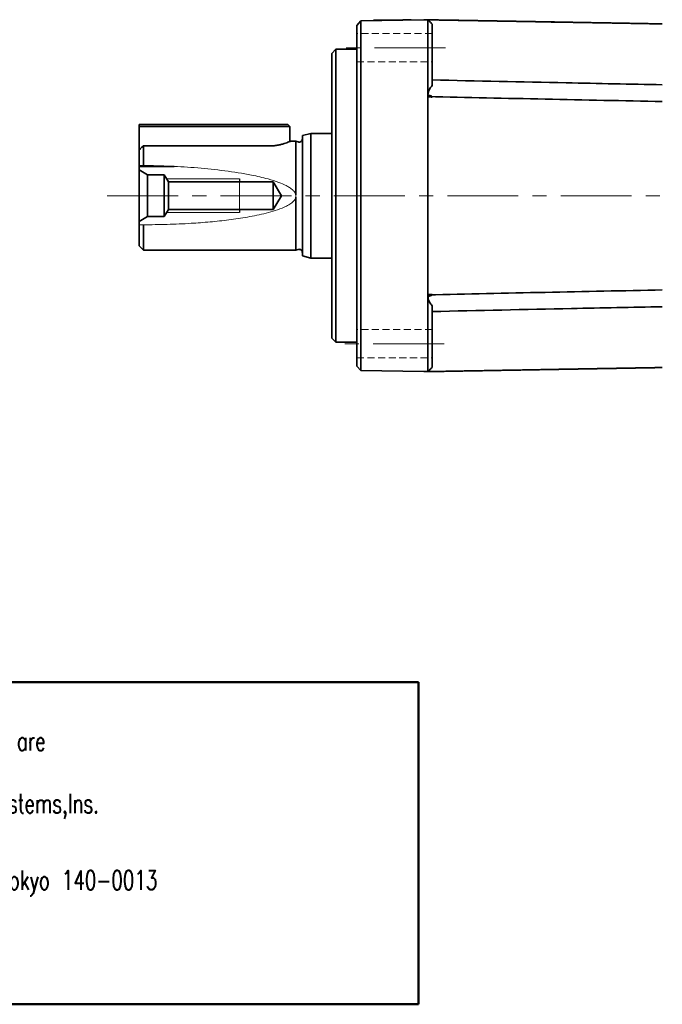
# Model space of a CAD drawing. Header units: millimetres. Extents: x 6 to 273, y 6 to 127.
# Tile 2 of 3: x 82 to 159, y 6 to 123. Entities that reach past the tile are written whole.
import ezdxf

# ---------------------------------------------------------------- set-up
doc = ezdxf.new("R2010")
doc.units = ezdxf.units.MM
doc.header["$LTSCALE"] = 0.666667
doc.linetypes.add('CENTERX2', pattern=[20.32, 12.7, -2.54, 2.54, -2.54])
doc.linetypes.add('HIDDEN', pattern=[1.905, 1.27, -0.635])
doc.layers.add('注記', color=190, linetype='Continuous')
doc.styles.add('SLDTEXTSTYLE2', font='TXT', dxfattribs={"width": 0.7, "bigfont": 'bigfont'})

# ---------------------------------------------------------------- blocks, each defined once
blk = doc.blocks.new('SW_NOTE_0_2')
at = {"layer": '注記', "color": 0, "attachment_point": 1, "style": 'SLDTEXTSTYLE2'}
for s, insert, char_height in [('Harmonic Drive Systems,Inc.', (0, 2.96), 2.2931), ('Ichigo Omori Bldg.,4F 6-25-3 Minami-Oi, Shinagawa-ku, Tokyo 140-0013', (0, -0.77), 2.2931), ('JAPAN', (0, -4.49), 2.293), ('http://www.hds.co.jp', (0, -11.94), 2.2931)]:
    blk.add_mtext(s, dxfattribs=dict(at, insert=insert, char_height=char_height))
blk = doc.blocks.new('SW_NOTE_0_3')
at = {"layer": '注記', "color": 0, "char_height": 2.2931, "attachment_point": 1, "style": 'SLDTEXTSTYLE2'}
for s, insert in [('The reference drawing', (0, 2.96)), ('All speciffcations and dimensions mentioned in the drawing are', (0, -0.77)), ('subject to change without notification.', (0, -4.49)), ('This drawing itself is also a property of Harmonic Drive Systems,Ins.', (0, -8.22))]:
    blk.add_mtext(s, dxfattribs=dict(at, insert=insert))

msp = doc.modelspace()

# ---------------------------------------------------------------- linework, layer by layer
at = {"color": 7, "linetype": 'Continuous', "lineweight": 35}
for p, q in [((123.19, 123.16), (122.69, 122.64)), ((123.19, 123.16), (130.69, 123.29)), ((124.69, 123.24), (125.69, 123.25)), ((124.69, 123.24), (124.69, 123.19)), ((125.69, 123.25), (128.19, 123.3)), ((128.19, 123.3), (129.19, 123.31)), ((129.19, 123.31), (129.19, 123.26)), ((130.69, 123.29), (131.19, 123.29)), ((131.19, 123.29), (131.19, 123.29)), ((131.64, 123.29), (131.45, 123.29)), ((131.64, 123.29), (131.54, 123.29)), ((131.66, 123.29), (131.69, 123.29)), ((122.69, 83.42), (122.69, 121.16)), ((123.19, 121.16), (123.19, 83.42)), ((131.19, 114.35), (131.19, 121.49)), ((131.69, 121.61), (131.69, 115.44)), ((120.19, 119.79), (119.69, 119.29)), ((119.69, 102.29), (119.69, 119.29)), ((122.69, 119.79), (120.19, 119.79)), ((120.19, 102.29), (120.19, 119.79)), ((131.19, 114.35), (131.14, 114.35)), ((131.19, 114.35), (131.22, 114.35)), ((131.19, 114.35), (131.19, 114.35)), ((131.19, 114.35), (131.19, 90.27)), ((131.2, 114.13), (131.2, 114.12)), ((131.2, 114.13), (131.2, 114.13)), ((96.69, 110.79), (112.19, 110.79)), ((96.69, 110.54), (96.69, 110.79)), ((112.19, 110.54), (96.69, 110.54)), ((96.69, 110.54), (96.69, 107.74)), ((112.19, 110.79), (114.44, 110.79)), ((114.69, 110.54), (112.19, 110.54)), ((114.69, 110.54), (114.44, 110.79)), ((114.69, 108.76), (114.69, 110.54)), ((117.19, 109.74), (116.19, 109.47)), ((116.19, 102.29), (116.19, 109.47)), ((119.69, 109.74), (117.19, 109.74)), ((117.19, 102.29), (117.19, 109.74)), ((97.19, 108.23), (97, 108.09)), ((97.19, 108.23), (97.19, 105.91)), ((112.19, 108.23), (97.19, 108.23)), ((115.41, 108.79), (114.77, 108.79)), ((115.67, 108.71), (115.41, 108.79)), ((115.41, 102.39), (115.41, 108.79)), ((96.69, 105.92), (96.69, 107.74)), ((96.69, 105.92), (96.69, 105.79)), ((96.69, 105.79), (100.87, 105.79)), ((96.69, 105.79), (96.69, 105.37)), ((96.69, 105.37), (97.68, 104.79)), ((96.69, 105.37), (96.69, 99.22)), ((97.68, 104.79), (97.68, 99.79)), ((97.68, 104.79), (99.69, 104.79)), ((99.69, 104.79), (99.69, 99.79)), ((99.69, 104.79), (100.18, 103.94)), ((100.18, 100.64), (100.18, 103.94)), ((100.18, 103.94), (112.69, 103.94)), ((112.69, 103.94), (112.69, 100.64)), ((112.69, 103.94), (113.68, 102.29)), ((113.68, 102.29), (112.69, 100.64)), ((115.41, 95.79), (115.41, 102.13)), ((116.19, 95.11), (116.19, 102.29)), ((117.19, 94.84), (117.19, 102.29)), ((119.69, 85.29), (119.69, 102.29)), ((120.19, 84.79), (120.19, 102.29)), ((100.18, 100.64), (99.69, 99.79)), ((112.69, 100.64), (100.18, 100.64)), ((97.68, 99.79), (96.69, 99.22)), ((96.69, 99.22), (96.69, 98.82)), ((96.69, 96.29), (96.69, 98.82)), ((97.19, 98.82), (97.19, 95.79)), ((99.69, 99.79), (97.68, 99.79)), ((96.69, 96.29), (97.19, 95.79)), ((97.19, 95.79), (115.41, 95.79)), ((115.41, 95.79), (115.67, 95.87)), ((116.19, 95.11), (117.19, 94.84)), ((117.19, 94.84), (119.69, 94.84)), ((131.16, 90.26), (131.14, 90.26)), ((131.19, 83.09), (131.19, 90.27)), ((131.2, 90.46), (131.2, 90.45)), ((131.2, 90.45), (131.2, 90.45)), ((131.69, 89.14), (131.69, 82.97)), ((119.69, 85.29), (120.19, 84.79)), ((120.19, 84.79), (122.69, 84.79)), ((123.19, 81.42), (122.69, 81.94)), ((130.69, 81.29), (123.19, 81.42)), ((131.19, 81.29), (130.69, 81.29)), ((131.19, 81.29), (131.19, 81.29))]:
    msp.add_line(p, q, dxfattribs=at)
at = {"color": 7, "linetype": 'HIDDEN', "lineweight": 18}
for p, q in [((122.69, 118.27), (122.69, 121.67)), ((122.69, 118.27), (122.69, 121.67)), ((131.69, 121.67), (122.69, 121.67)), ((131.69, 121.67), (122.69, 121.67)), ((131.69, 118.27), (131.69, 121.67)), ((131.69, 118.27), (131.69, 121.67)), ((122.69, 118.27), (131.69, 118.27)), ((122.69, 118.27), (131.69, 118.27)), ((122.69, 82.92), (122.69, 86.31)), ((122.69, 82.92), (122.69, 86.31)), ((131.69, 86.31), (122.69, 86.31)), ((131.69, 86.31), (122.69, 86.31)), ((131.69, 82.92), (131.69, 86.31)), ((131.69, 82.92), (131.69, 86.31)), ((122.69, 82.91), (131.69, 82.91)), ((122.69, 82.91), (131.69, 82.91))]:
    msp.add_line(p, q, dxfattribs=at)
at = {"color": 7, "linetype": 'CENTERX2', "lineweight": 18}
for p, q in [((133.28, 119.97), (121.16, 119.97)), ((92.87, 102.29), (197.56, 102.29)), ((133.11, 84.61), (120.99, 84.61))]:
    msp.add_line(p, q, dxfattribs=at)
at = {"color": 7, "linetype": 'Continuous', "lineweight": 18}
for p, q in [((97.19, 105.91), (96.69, 105.92)), ((99.98, 104.29), (108.69, 104.29)), ((115.41, 102.39), (115.41, 102.13)), ((108.69, 100.29), (99.98, 100.29)), ((96.69, 98.82), (97.19, 98.82))]:
    msp.add_line(p, q, dxfattribs=at)
at = {"color": 7, "linetype": 'Continuous', "lineweight": 25}
for p, q in [((108.69, 104.29), (108.69, 103.94)), ((108.69, 100.64), (108.69, 100.29))]:
    msp.add_line(p, q, dxfattribs=at)
at = {"color": 7, "linetype": 'Continuous', "lineweight": 50}
for p, q in [((5.64, 44.18), (130.05, 44.18)), ((130.05, 44.18), (130.05, 5.72)), ((5.64, 5.72), (130.05, 5.72))]:
    msp.add_line(p, q, dxfattribs=at)
at = {"color": 7, "linetype": 'Continuous', "lineweight": 0, "flags": 128}
msp.add_lwpolyline([(108.69, 100.64), (108.69, 100.71), (108.69, 100.9), (108.69, 101.21), (108.69, 101.61), (108.69, 102.06), (108.69, 102.53), (108.69, 102.98), (108.69, 103.37), (108.69, 103.68), (108.69, 103.87), (108.69, 103.94)], dxfattribs=at)
at = {"color": 7, "linetype": 'Continuous', "lineweight": 35}
for centre, start, end in [((115.79, 109.09), 252.5, 0), ((115.79, 95.49), 0, 107.5)]:
    msp.add_arc(centre, 0.4, start, end, dxfattribs=at)
for centre, major_axis, start_param, end_param in [((133.15, 121.33), (0.75, 1.86), 1.855887, 1.869819), ((133.15, 83.25), (-0.75, 1.86), 1.271774, 1.285705)]:
    msp.add_ellipse(centre, major_axis=major_axis, ratio=0.976036, start_param=start_param, end_param=end_param, dxfattribs=at)
for points, knots in [([(122.69, 121.16), (122.69, 121.19), (122.69, 121.26), (122.69, 121.35), (122.69, 121.47), (122.69, 121.59), (122.69, 121.73), (122.69, 121.86), (122.69, 121.98), (122.69, 122.1), (122.69, 122.21), (122.69, 122.31), (122.69, 122.39), (122.69, 122.47), (122.69, 122.53), (122.69, 122.58), (122.69, 122.62), (122.69, 122.63), (122.69, 122.64), (122.69, 122.64), (122.69, 122.64)], [0, 0, 0, 0, 0.041645, 0.083263, 0.125031, 0.187529, 0.250027, 0.312522, 0.375017, 0.437511, 0.500005, 0.562498, 0.624992, 0.687487, 0.749983, 0.81248, 0.874978, 0.937479, 0.968696, 1, 1, 1, 1]), ([(123.19, 123.16), (123.19, 123.16), (123.19, 123.16), (123.19, 123.14), (123.19, 123.12), (123.19, 123.09), (123.19, 123.05), (123.19, 122.98), (123.19, 122.83), (123.18, 122.58), (123.19, 122.28), (123.19, 121.97), (123.19, 121.68), (123.19, 121.43), (123.19, 121.25), (123.19, 121.16)], [0, 0, 0, 0, 0.043219, 0.085831, 0.127837, 0.169237, 0.21003, 0.250218, 0.375948, 0.500067, 0.624171, 0.749917, 0.830849, 0.91421, 1, 1, 1, 1]), ([(131.19, 121.51), (131.19, 121.56), (131.19, 121.65), (131.19, 121.79), (131.19, 121.92), (131.19, 122.04), (131.19, 122.23), (131.19, 122.46), (131.19, 122.72), (131.19, 122.94), (131.19, 123.09), (131.19, 123.19), (131.19, 123.26), (131.19, 123.28), (131.19, 123.29)], [0, 0, 0, 0, 0.0513, 0.101965, 0.151995, 0.201391, 0.250152, 0.375704, 0.500043, 0.624363, 0.749934, 0.831519, 0.914874, 1, 1, 1, 1]), ([(131.19, 123.29), (131.21, 123.27), (131.25, 123.23), (131.33, 123.14), (131.44, 123.04), (131.56, 122.92), (131.65, 122.83), (131.69, 122.79)], [0, 0, 0, 0, 0.1209444, 0.2499668, 0.4999662, 0.7434319, 1, 1, 1, 1]), ([(131.24, 123.29), (131.24, 123.29), (131.24, 123.29), (131.24, 123.29), (131.24, 123.29), (131.24, 123.29), (131.24, 123.29), (131.23, 123.29), (131.23, 123.29), (131.23, 123.29), (131.22, 123.29), (131.22, 123.29), (131.22, 123.29), (131.21, 123.28), (131.21, 123.28), (131.2, 123.28)], [0, 0, 0, 0, 0.0000020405, 0.0000020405, 0.0000020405, 0.0000052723, 0.0000052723, 0.0000052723, 0.0000155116, 0.0000155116, 0.0000155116, 0.0000631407, 0.0000631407, 0.0000631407, 0.0001359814, 0.0001359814, 0.0001359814, 0.0001359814]), ([(131.24, 123.29), (131.28, 123.29), (131.32, 123.29), (131.36, 123.29), (131.4, 123.29), (131.44, 123.29), (131.48, 123.29), (131.51, 123.29), (131.53, 123.29), (131.56, 123.29), (131.58, 123.29), (131.59, 123.29), (131.61, 123.29), (131.62, 123.29), (131.64, 123.29), (131.65, 123.29)], [0.0000518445, 0.0000518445, 0.0000518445, 0.0000518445, 0.0001791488, 0.0001791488, 0.0001791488, 0.0003000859, 0.0003000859, 0.0003000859, 0.0003821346, 0.0003821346, 0.0003821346, 0.0004382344, 0.0004382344, 0.0004382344, 0.000486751, 0.000486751, 0.000486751, 0.000486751]), ([(159.19, 122.81), (157.97, 122.83), (156.75, 122.85), (155.53, 122.87), (154.29, 122.9), (153.05, 122.92), (151.8, 122.94), (150.56, 122.96), (149.31, 122.98), (148.07, 123), (146.91, 123.02), (145.75, 123.04), (144.59, 123.06), (143.35, 123.09), (142.1, 123.11), (140.86, 123.13), (139.61, 123.15), (138.37, 123.17), (137.13, 123.2), (135.88, 123.22), (134.64, 123.24), (133.39, 123.26), (132.81, 123.27), (132.23, 123.28), (131.65, 123.29)], [0, 0, 0, 0, 0.00365691, 0.00365691, 0.00365691, 0.00739044, 0.00739044, 0.00739044, 0.01112398, 0.01112398, 0.01112398, 0.01460296, 0.01460296, 0.01460296, 0.01833649, 0.01833649, 0.01833649, 0.02207002, 0.02207002, 0.02207002, 0.02580356, 0.02580356, 0.02580356, 0.02754794, 0.02754794, 0.02754794, 0.02754794]), ([(131.69, 123.29), (131.72, 123.29), (131.75, 123.29), (131.78, 123.29), (131.84, 123.29), (131.9, 123.29), (131.95, 123.29), (132.01, 123.29), (132.06, 123.28), (132.12, 123.28), (132.18, 123.28), (132.23, 123.28), (132.29, 123.28), (132.4, 123.28), (132.52, 123.28), (132.63, 123.27), (132.69, 123.27), (132.74, 123.27), (132.8, 123.27), (132.86, 123.27), (132.91, 123.27), (132.97, 123.27), (133.08, 123.27), (133.2, 123.26), (133.31, 123.26), (133.37, 123.26), (133.42, 123.26), (133.48, 123.26), (133.54, 123.26), (133.59, 123.26), (133.65, 123.26), (133.7, 123.26), (133.76, 123.25), (133.82, 123.25), (133.93, 123.25), (134.04, 123.25), (134.16, 123.25), (134.21, 123.25), (134.27, 123.25), (134.33, 123.24), (134.38, 123.24), (134.44, 123.24), (134.5, 123.24), (134.61, 123.24), (134.72, 123.24), (134.84, 123.24), (134.89, 123.23), (134.95, 123.23), (135.01, 123.23), (135.06, 123.23), (135.12, 123.23), (135.17, 123.23), (135.23, 123.23), (135.29, 123.23), (135.34, 123.23), (135.46, 123.22), (135.57, 123.22), (135.68, 123.22), (135.74, 123.22), (135.8, 123.22), (135.85, 123.22), (135.91, 123.22), (135.97, 123.22), (136.02, 123.21), (136.14, 123.21), (136.25, 123.21), (136.36, 123.21), (136.42, 123.21), (136.48, 123.21), (136.53, 123.21), (136.59, 123.21), (136.65, 123.2), (136.7, 123.2), (136.81, 123.2), (136.93, 123.2), (137.04, 123.2), (137.1, 123.2), (137.15, 123.2), (137.21, 123.19), (137.27, 123.19), (137.32, 123.19), (137.38, 123.19), (137.44, 123.19), (137.49, 123.19), (137.55, 123.19), (137.66, 123.19), (137.78, 123.18), (137.89, 123.18), (137.95, 123.18), (138, 123.18), (138.06, 123.18), (138.12, 123.18), (138.17, 123.18), (138.23, 123.18), (138.34, 123.17), (138.45, 123.17), (138.57, 123.17), (138.62, 123.17), (138.68, 123.17), (138.74, 123.17), (138.79, 123.17), (138.85, 123.17), (138.91, 123.16), (138.96, 123.16), (139.02, 123.16), (139.08, 123.16), (139.19, 123.16), (139.3, 123.16), (139.42, 123.16), (139.47, 123.15), (139.53, 123.15), (139.59, 123.15), (139.64, 123.15), (139.7, 123.15), (139.76, 123.15), (139.87, 123.15), (139.98, 123.15), (140.09, 123.14), (140.15, 123.14), (140.21, 123.14), (140.26, 123.14), (140.32, 123.14), (140.38, 123.14), (140.43, 123.14), (140.49, 123.14), (140.55, 123.14), (140.6, 123.14), (140.72, 123.13), (140.83, 123.13), (140.94, 123.13), (141, 123.13), (141.06, 123.13), (141.11, 123.13), (141.17, 123.13), (141.23, 123.12), (141.28, 123.12), (141.4, 123.12), (141.51, 123.12), (141.62, 123.12), (141.68, 123.12), (141.73, 123.12), (141.79, 123.11), (141.85, 123.11), (141.9, 123.11), (141.96, 123.11), (142.02, 123.11), (142.07, 123.11), (142.13, 123.11), (142.24, 123.11), (142.36, 123.1), (142.47, 123.1), (142.53, 123.1), (142.58, 123.1), (142.64, 123.1), (142.7, 123.1), (142.75, 123.1), (142.81, 123.1), (142.92, 123.09), (143.03, 123.09), (143.15, 123.09), (143.2, 123.09), (143.26, 123.09), (143.32, 123.09), (143.37, 123.09), (143.43, 123.09), (143.49, 123.08), (143.54, 123.08), (143.6, 123.08), (143.66, 123.08), (143.77, 123.08), (143.88, 123.08), (144, 123.08), (144.05, 123.07), (144.11, 123.07), (144.17, 123.07), (144.22, 123.07), (144.28, 123.07), (144.34, 123.07), (144.45, 123.07), (144.56, 123.07), (144.67, 123.06), (144.73, 123.06), (144.79, 123.06), (144.84, 123.06), (144.9, 123.06), (144.96, 123.06), (145.01, 123.06), (145.13, 123.06), (145.24, 123.05), (145.35, 123.05), (145.38, 123.05), (145.41, 123.05), (145.44, 123.05), (145.55, 123.05), (145.66, 123.05), (145.78, 123.04), (145.83, 123.04), (145.89, 123.04), (145.95, 123.04), (146, 123.04), (146.06, 123.04), (146.12, 123.04), (146.17, 123.04), (146.23, 123.04), (146.29, 123.04), (146.4, 123.03), (146.51, 123.03), (146.63, 123.03), (146.68, 123.03), (146.74, 123.03), (146.8, 123.03), (146.85, 123.03), (146.91, 123.02), (146.97, 123.02), (147.08, 123.02), (147.19, 123.02), (147.3, 123.02), (147.36, 123.02), (147.42, 123.02), (147.47, 123.02), (147.53, 123.01), (147.59, 123.01), (147.64, 123.01), (147.7, 123.01), (147.76, 123.01), (147.81, 123.01), (147.93, 123.01), (148.04, 123.01), (148.15, 123), (148.21, 123), (148.27, 123), (148.32, 123), (148.38, 123), (148.44, 123), (148.49, 123), (148.6, 123), (148.72, 122.99), (148.83, 122.99), (148.89, 122.99), (148.94, 122.99), (149, 122.99), (149.06, 122.99), (149.11, 122.99), (149.17, 122.99), (149.28, 122.98), (149.4, 122.98), (149.51, 122.98), (149.57, 122.98), (149.62, 122.98), (149.68, 122.98), (149.74, 122.98), (149.79, 122.97), (149.85, 122.97), (149.91, 122.97), (149.96, 122.97), (150.02, 122.97), (150.13, 122.97), (150.24, 122.97), (150.36, 122.96), (150.41, 122.96), (150.47, 122.96), (150.53, 122.96), (150.58, 122.96), (150.64, 122.96), (150.7, 122.96), (150.81, 122.96), (150.92, 122.95), (151.04, 122.95), (151.09, 122.95), (151.15, 122.95), (151.21, 122.95), (151.26, 122.95), (151.32, 122.95), (151.38, 122.95), (151.43, 122.95), (151.49, 122.95), (151.55, 122.94), (151.66, 122.94), (151.77, 122.94), (151.88, 122.94), (151.94, 122.94), (152, 122.94), (152.05, 122.94), (152.11, 122.93), (152.17, 122.93), (152.22, 122.93), (152.34, 122.93), (152.45, 122.93), (152.56, 122.93), (152.62, 122.93), (152.68, 122.92), (152.73, 122.92), (152.79, 122.92), (152.85, 122.92), (152.9, 122.92), (152.96, 122.92), (153.02, 122.92), (153.07, 122.92), (153.19, 122.92), (153.3, 122.91), (153.41, 122.91), (153.47, 122.91), (153.52, 122.91), (153.58, 122.91), (153.64, 122.91), (153.69, 122.91), (153.75, 122.91), (153.86, 122.9), (153.98, 122.9), (154.09, 122.9), (154.15, 122.9), (154.2, 122.9), (154.26, 122.9), (154.32, 122.9), (154.37, 122.89), (154.43, 122.89), (154.49, 122.89), (154.54, 122.89), (154.6, 122.89), (154.71, 122.89), (154.83, 122.89), (154.94, 122.88), (154.99, 122.88), (155.05, 122.88), (155.11, 122.88), (155.16, 122.88), (155.22, 122.88), (155.28, 122.88), (155.39, 122.88), (155.5, 122.87), (155.62, 122.87), (155.67, 122.87), (155.73, 122.87), (155.79, 122.87), (155.84, 122.87), (155.9, 122.87), (155.96, 122.87), (156.01, 122.87), (156.07, 122.87), (156.13, 122.86), (156.24, 122.86), (156.35, 122.86), (156.47, 122.86), (156.52, 122.86), (156.58, 122.86), (156.63, 122.86), (156.69, 122.85), (156.75, 122.85), (156.8, 122.85), (156.92, 122.85), (157.03, 122.85), (157.14, 122.85), (157.2, 122.85), (157.26, 122.84), (157.31, 122.84), (157.37, 122.84), (157.43, 122.84), (157.48, 122.84), (157.6, 122.84), (157.71, 122.84), (157.82, 122.83), (157.88, 122.83), (157.94, 122.83), (157.99, 122.83), (158.05, 122.83), (158.11, 122.83), (158.16, 122.83), (158.22, 122.83), (158.27, 122.83), (158.33, 122.83), (158.44, 122.82), (158.56, 122.82), (158.67, 122.82), (158.73, 122.82), (158.78, 122.82), (158.84, 122.82), (158.9, 122.82), (158.95, 122.81), (159.01, 122.81), (159.07, 122.81), (159.13, 122.81), (159.19, 122.81)], [0, 0, 0, 0, 0.0000933, 0.0000933, 0.0000933, 0.00026301, 0.00026301, 0.00026301, 0.00043272, 0.00043272, 0.00043272, 0.00060242, 0.00060242, 0.00060242, 0.00094183, 0.00094183, 0.00094183, 0.00111154, 0.00111154, 0.00111154, 0.00128125, 0.00128125, 0.00128125, 0.00162066, 0.00162066, 0.00162066, 0.00179036, 0.00179036, 0.00179036, 0.00196007, 0.00196007, 0.00196007, 0.00212978, 0.00212978, 0.00212978, 0.00246919, 0.00246919, 0.00246919, 0.0026389, 0.0026389, 0.0026389, 0.0028086, 0.0028086, 0.0028086, 0.00314801, 0.00314801, 0.00314801, 0.00331772, 0.00331772, 0.00331772, 0.00348743, 0.00348743, 0.00348743, 0.00365713, 0.00365713, 0.00365713, 0.00399654, 0.00399654, 0.00399654, 0.00416625, 0.00416625, 0.00416625, 0.00433596, 0.00433596, 0.00433596, 0.00467537, 0.00467537, 0.00467537, 0.00484508, 0.00484508, 0.00484508, 0.00501478, 0.00501478, 0.00501478, 0.00535419, 0.00535419, 0.00535419, 0.0055239, 0.0055239, 0.0055239, 0.00569361, 0.00569361, 0.00569361, 0.00586331, 0.00586331, 0.00586331, 0.00620272, 0.00620272, 0.00620272, 0.00637243, 0.00637243, 0.00637243, 0.00654214, 0.00654214, 0.00654214, 0.00688155, 0.00688155, 0.00688155, 0.00705126, 0.00705126, 0.00705126, 0.00722096, 0.00722096, 0.00722096, 0.00739067, 0.00739067, 0.00739067, 0.00773008, 0.00773008, 0.00773008, 0.00789979, 0.00789979, 0.00789979, 0.00806949, 0.00806949, 0.00806949, 0.0084089, 0.0084089, 0.0084089, 0.00857861, 0.00857861, 0.00857861, 0.00874832, 0.00874832, 0.00874832, 0.00891802, 0.00891802, 0.00891802, 0.00925743, 0.00925743, 0.00925743, 0.00942714, 0.00942714, 0.00942714, 0.00959685, 0.00959685, 0.00959685, 0.00993626, 0.00993626, 0.00993626, 0.01010597, 0.01010597, 0.01010597, 0.01027567, 0.01027567, 0.01027567, 0.01044538, 0.01044538, 0.01044538, 0.01078479, 0.01078479, 0.01078479, 0.0109545, 0.0109545, 0.0109545, 0.0111242, 0.0111242, 0.0111242, 0.01146361, 0.01146361, 0.01146361, 0.01163332, 0.01163332, 0.01163332, 0.01180303, 0.01180303, 0.01180303, 0.01197273, 0.01197273, 0.01197273, 0.01231215, 0.01231215, 0.01231215, 0.01248185, 0.01248185, 0.01248185, 0.01265156, 0.01265156, 0.01265156, 0.01299097, 0.01299097, 0.01299097, 0.01316068, 0.01316068, 0.01316068, 0.01333038, 0.01333038, 0.01333038, 0.01366979, 0.01366979, 0.01366979, 0.01375465, 0.01375465, 0.01375465, 0.01409406, 0.01409406, 0.01409406, 0.01426377, 0.01426377, 0.01426377, 0.01443347, 0.01443347, 0.01443347, 0.01460318, 0.01460318, 0.01460318, 0.01494259, 0.01494259, 0.01494259, 0.0151123, 0.0151123, 0.0151123, 0.015282, 0.015282, 0.015282, 0.01562142, 0.01562142, 0.01562142, 0.01579112, 0.01579112, 0.01579112, 0.01596083, 0.01596083, 0.01596083, 0.01613053, 0.01613053, 0.01613053, 0.01646995, 0.01646995, 0.01646995, 0.01663965, 0.01663965, 0.01663965, 0.01680936, 0.01680936, 0.01680936, 0.01714877, 0.01714877, 0.01714877, 0.01731848, 0.01731848, 0.01731848, 0.01748818, 0.01748818, 0.01748818, 0.01782759, 0.01782759, 0.01782759, 0.0179973, 0.0179973, 0.0179973, 0.01816701, 0.01816701, 0.01816701, 0.01833671, 0.01833671, 0.01833671, 0.01867613, 0.01867613, 0.01867613, 0.01884583, 0.01884583, 0.01884583, 0.01901554, 0.01901554, 0.01901554, 0.01935495, 0.01935495, 0.01935495, 0.01952466, 0.01952466, 0.01952466, 0.01969436, 0.01969436, 0.01969436, 0.01986407, 0.01986407, 0.01986407, 0.02020348, 0.02020348, 0.02020348, 0.02037319, 0.02037319, 0.02037319, 0.02054289, 0.02054289, 0.02054289, 0.02088231, 0.02088231, 0.02088231, 0.02105201, 0.02105201, 0.02105201, 0.02122172, 0.02122172, 0.02122172, 0.02139142, 0.02139142, 0.02139142, 0.02173084, 0.02173084, 0.02173084, 0.02190054, 0.02190054, 0.02190054, 0.02207025, 0.02207025, 0.02207025, 0.02240966, 0.02240966, 0.02240966, 0.02257937, 0.02257937, 0.02257937, 0.02274907, 0.02274907, 0.02274907, 0.02291878, 0.02291878, 0.02291878, 0.02325819, 0.02325819, 0.02325819, 0.0234279, 0.0234279, 0.0234279, 0.0235976, 0.0235976, 0.0235976, 0.02393702, 0.02393702, 0.02393702, 0.02410672, 0.02410672, 0.02410672, 0.02427643, 0.02427643, 0.02427643, 0.02444613, 0.02444613, 0.02444613, 0.02478555, 0.02478555, 0.02478555, 0.02495525, 0.02495525, 0.02495525, 0.02512496, 0.02512496, 0.02512496, 0.02546437, 0.02546437, 0.02546437, 0.02563408, 0.02563408, 0.02563408, 0.02580378, 0.02580378, 0.02580378, 0.0261432, 0.0261432, 0.0261432, 0.0263129, 0.0263129, 0.0263129, 0.02648261, 0.02648261, 0.02648261, 0.02665231, 0.02665231, 0.02665231, 0.02699173, 0.02699173, 0.02699173, 0.02716143, 0.02716143, 0.02716143, 0.02733114, 0.02733114, 0.02733114, 0.02751015, 0.02751015, 0.02751015, 0.02751015]), ([(131.69, 122.79), (131.69, 122.78), (131.69, 122.77), (131.69, 122.72), (131.69, 122.64), (131.69, 122.53), (131.69, 122.38), (131.69, 122.21), (131.69, 122.03), (131.69, 121.86), (131.69, 121.72), (131.69, 121.65), (131.69, 121.61)], [0, 0, 0, 0, 0.062435, 0.125066, 0.250046, 0.375024, 0.5, 0.624976, 0.749953, 0.874933, 0.937409, 1, 1, 1, 1]), ([(131.69, 115.44), (131.56, 115.3), (131.45, 115.15), (131.32, 114.87), (131.29, 114.77), (131.23, 114.57), (131.2, 114.46), (131.19, 114.35)], [0, 0, 0, 0, 0.5, 0.5, 0.75, 0.75, 1, 1, 1, 1]), ([(159.19, 115.55), (155.36, 115.62), (146.19, 115.8), (137.03, 116), (131.69, 116.12)], [0, 0, 0, 0, 0.417714, 1, 1, 1, 1]), ([(131.2, 114.13), (140.53, 113.92), (149.86, 113.73), (159.19, 113.54), (159.19, 113.54), (159.19, 113.54)], [0.0003005, 0.0003005, 0.0003005, 0.0003005, 0.9405339, 0.9405339, 0.9405515, 0.9405515, 0.9405515, 0.9405515]), ([(131.24, 114.15), (131.24, 114.15), (131.23, 114.15), (131.23, 114.15), (131.22, 114.15), (131.22, 114.14), (131.22, 114.14), (131.22, 114.14), (131.21, 114.14), (131.21, 114.14)], [0, 0, 0, 0, 0.00001047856, 0.00001047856, 0.00001047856, 0.00002588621, 0.00002588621, 0.00002588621, 0.00002836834, 0.00002836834, 0.00002836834, 0.00002836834]), ([(131.22, 114.35), (131.22, 114.34), (131.22, 114.34), (131.22, 114.33), (131.23, 114.33), (131.23, 114.32), (131.23, 114.32), (131.23, 114.32), (131.23, 114.31), (131.23, 114.31), (131.23, 114.31), (131.23, 114.31), (131.23, 114.31), (131.24, 114.31), (131.24, 114.3), (131.24, 114.3), (131.24, 114.3), (131.24, 114.3), (131.24, 114.3), (131.24, 114.3), (131.24, 114.3), (131.24, 114.3)], [0, 0, 0, 0, 0.00001804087, 0.00001804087, 0.00001804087, 0.0000299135, 0.0000299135, 0.0000299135, 0.00003776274, 0.00003776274, 0.00003776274, 0.00004524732, 0.00004524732, 0.00004524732, 0.00004814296, 0.00004814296, 0.00004814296, 0.00005026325, 0.00005026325, 0.00005026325, 0.00005094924, 0.00005094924, 0.00005094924, 0.00005094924]), ([(131.22, 114.11), (131.22, 114.11), (131.22, 114.11), (131.23, 114.11), (131.23, 114.1), (131.23, 114.1), (131.24, 114.1), (131.24, 114.1), (131.24, 114.1), (131.24, 114.1)], [0, 0, 0, 0, 0.00001410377, 0.00001410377, 0.00001410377, 0.00002500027, 0.00002500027, 0.00002500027, 0.00002720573, 0.00002720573, 0.00002720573, 0.00002720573]), ([(131.65, 114.17), (131.62, 114.19), (131.59, 114.2), (131.52, 114.23), (131.49, 114.24), (131.38, 114.27), (131.31, 114.29), (131.24, 114.3)], [0, 0, 0, 0, 0.25, 0.25, 0.5, 0.5, 1, 1, 1, 1]), ([(131.24, 114.15), (131.31, 114.15), (131.38, 114.15), (131.48, 114.15), (131.52, 114.15), (131.57, 114.16), (131.59, 114.16), (131.61, 114.16), (131.62, 114.16), (131.63, 114.16), (131.64, 114.16), (131.64, 114.16), (131.65, 114.16), (131.65, 114.17), (131.65, 114.17), (131.65, 114.17)], [0, 0, 0, 0, 0.5, 0.5, 0.75, 0.75, 0.875, 0.875, 0.9375, 0.9375, 0.96875, 0.96875, 0.984375, 0.984375, 1, 1, 1, 1]), ([(131.69, 114.07), (131.69, 114.07), (131.69, 114.07), (131.69, 114.07), (131.69, 114.07), (131.69, 114.07), (131.69, 114.07), (131.69, 114.07), (131.69, 114.07), (131.69, 114.07), (131.69, 114.07), (131.69, 114.07), (131.69, 114.07), (131.68, 114.07), (131.68, 114.07), (131.67, 114.07), (131.66, 114.07), (131.64, 114.08), (131.63, 114.08), (131.56, 114.08), (131.5, 114.09), (131.44, 114.09), (131.37, 114.1), (131.31, 114.1), (131.24, 114.1)], [0, 0, 0, 0, 0.0000003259, 0.0000003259, 0.0000003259, 0.0000007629, 0.0000007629, 0.0000007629, 0.0000015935, 0.0000015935, 0.0000015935, 0.0000046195, 0.0000046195, 0.0000046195, 0.0000166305, 0.0000166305, 0.0000166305, 0.0000644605, 0.0000644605, 0.0000644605, 0.0002555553, 0.0002555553, 0.0002555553, 0.0004576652, 0.0004576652, 0.0004576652, 0.0004576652]), ([(114.77, 108.79), (114.76, 108.79), (114.74, 108.78), (114.58, 108.72), (114.34, 108.63), (114.02, 108.52), (113.64, 108.41), (113.19, 108.31), (112.7, 108.24), (112.36, 108.24), (112.19, 108.23)], [0, 0, 0, 0, 0.125897, 0.25205, 0.37784, 0.503496, 0.627897, 0.752301, 0.875672, 1, 1, 1, 1]), ([(96.69, 107.74), (96.71, 107.77), (96.82, 107.89), (96.92, 108), (97, 108.09)], [0, 0, 0, 0, 0.233099, 1, 1, 1, 1]), ([(131.2, 90.45), (140.53, 90.66), (149.86, 90.85), (159.19, 91.04), (159.19, 91.04), (159.19, 91.04)], [0.0003005, 0.0003005, 0.0003005, 0.0003005, 0.9405339, 0.9405339, 0.9405515, 0.9405515, 0.9405515, 0.9405515]), ([(131.24, 90.28), (131.24, 90.28), (131.24, 90.28), (131.24, 90.28), (131.24, 90.28), (131.24, 90.28), (131.24, 90.28), (131.23, 90.27), (131.23, 90.27), (131.23, 90.27), (131.22, 90.25), (131.22, 90.24), (131.22, 90.22), (131.21, 90.2), (131.21, 90.17), (131.2, 90.15)], [0, 0, 0, 0, 0.0000020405, 0.0000020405, 0.0000020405, 0.0000052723, 0.0000052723, 0.0000052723, 0.0000155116, 0.0000155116, 0.0000155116, 0.0000631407, 0.0000631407, 0.0000631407, 0.0001359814, 0.0001359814, 0.0001359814, 0.0001359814]), ([(131.2, 90.15), (131.22, 90.05), (131.24, 89.95), (131.3, 89.76), (131.34, 89.67), (131.47, 89.42), (131.57, 89.27), (131.69, 89.14)], [0, 0, 0, 0, 0.25, 0.25, 0.5, 0.5, 1, 1, 1, 1]), ([(131.21, 90.44), (131.22, 90.44), (131.22, 90.44), (131.23, 90.43), (131.23, 90.43), (131.23, 90.43), (131.24, 90.43), (131.24, 90.43), (131.24, 90.43), (131.24, 90.43)], [0, 0, 0, 0, 0.00001390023, 0.00001390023, 0.00001390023, 0.00002460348, 0.00002460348, 0.00002460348, 0.00002840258, 0.00002840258, 0.00002840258, 0.00002840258]), ([(131.24, 90.48), (131.24, 90.48), (131.23, 90.48), (131.23, 90.48), (131.22, 90.48), (131.22, 90.47), (131.22, 90.47)], [0, 0, 0, 0, 0.00001103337, 0.00001103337, 0.00001103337, 0.00002718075, 0.00002718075, 0.00002718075, 0.00002718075]), ([(131.24, 90.48), (131.26, 90.48), (131.28, 90.48), (131.3, 90.48), (131.4, 90.49), (131.5, 90.49), (131.6, 90.5), (131.61, 90.5), (131.62, 90.5), (131.63, 90.5), (131.64, 90.51), (131.64, 90.51), (131.65, 90.51), (131.65, 90.51), (131.66, 90.51), (131.66, 90.51), (131.67, 90.51), (131.67, 90.51), (131.67, 90.51), (131.67, 90.51), (131.68, 90.51), (131.68, 90.51), (131.68, 90.51), (131.68, 90.51), (131.68, 90.51), (131.68, 90.51), (131.68, 90.51), (131.68, 90.51), (131.68, 90.51), (131.69, 90.51), (131.69, 90.51), (131.69, 90.51), (131.69, 90.51), (131.69, 90.51), (131.69, 90.51), (131.69, 90.51), (131.69, 90.51), (131.69, 90.51), (131.69, 90.51), (131.69, 90.52), (131.69, 90.52), (131.69, 90.52), (131.69, 90.52), (131.69, 90.52), (131.69, 90.52), (131.69, 90.52)], [0.0000207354, 0.0000207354, 0.0000207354, 0.0000207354, 0.0000765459, 0.0000765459, 0.0000765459, 0.0003827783, 0.0003827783, 0.0003827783, 0.0004123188, 0.0004123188, 0.0004123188, 0.0004321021, 0.0004321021, 0.0004321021, 0.0004453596, 0.0004453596, 0.0004453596, 0.0004542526, 0.0004542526, 0.0004542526, 0.000460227, 0.000460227, 0.000460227, 0.0004642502, 0.0004642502, 0.0004642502, 0.0004669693, 0.0004669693, 0.0004669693, 0.0004688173, 0.0004688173, 0.0004688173, 0.0004700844, 0.0004700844, 0.0004700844, 0.0004713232, 0.0004713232, 0.0004713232, 0.0004718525, 0.0004718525, 0.0004718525, 0.0004723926, 0.0004723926, 0.0004723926, 0.000472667, 0.000472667, 0.000472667, 0.000472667]), ([(131.65, 90.41), (131.65, 90.41), (131.65, 90.41), (131.65, 90.41), (131.65, 90.41), (131.65, 90.41), (131.65, 90.41), (131.65, 90.41), (131.65, 90.41), (131.65, 90.41), (131.65, 90.41), (131.65, 90.41), (131.65, 90.41), (131.65, 90.41), (131.65, 90.41), (131.65, 90.41), (131.65, 90.41), (131.65, 90.42), (131.65, 90.42), (131.65, 90.42), (131.65, 90.42), (131.65, 90.42), (131.65, 90.42), (131.64, 90.42), (131.64, 90.42), (131.63, 90.42), (131.62, 90.42), (131.61, 90.42), (131.57, 90.43), (131.52, 90.43), (131.48, 90.43), (131.4, 90.43), (131.32, 90.43), (131.24, 90.43)], [0, 0, 0, 0, 0.0000007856, 0.0000007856, 0.0000007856, 0.0000012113, 0.0000012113, 0.0000012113, 0.0000015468, 0.0000015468, 0.0000015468, 0.0000018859, 0.0000018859, 0.0000018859, 0.0000022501, 0.0000022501, 0.0000022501, 0.0000028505, 0.0000028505, 0.0000028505, 0.0000046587, 0.0000046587, 0.0000046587, 0.0000128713, 0.0000128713, 0.0000128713, 0.0000454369, 0.0000454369, 0.0000454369, 0.0001754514, 0.0001754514, 0.0001754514, 0.000421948, 0.000421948, 0.000421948, 0.000421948]), ([(131.24, 90.28), (131.28, 90.29), (131.32, 90.3), (131.36, 90.31), (131.4, 90.32), (131.44, 90.33), (131.48, 90.34), (131.51, 90.35), (131.53, 90.36), (131.56, 90.37), (131.58, 90.37), (131.59, 90.38), (131.61, 90.39), (131.62, 90.4), (131.64, 90.4), (131.65, 90.41)], [0.0000518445, 0.0000518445, 0.0000518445, 0.0000518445, 0.0001791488, 0.0001791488, 0.0001791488, 0.0003000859, 0.0003000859, 0.0003000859, 0.0003821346, 0.0003821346, 0.0003821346, 0.0004382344, 0.0004382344, 0.0004382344, 0.000486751, 0.000486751, 0.000486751, 0.000486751]), ([(131.69, 88.46), (137.24, 88.58), (146.41, 88.78), (155.58, 88.96), (159.19, 89.03)], [0, 0, 0, 0, 0.605863, 1, 1, 1, 1]), ([(122.69, 81.94), (122.69, 81.94), (122.69, 81.94), (122.69, 81.95), (122.69, 81.97), (122.69, 82), (122.69, 82.05), (122.69, 82.11), (122.69, 82.19), (122.69, 82.27), (122.69, 82.37), (122.69, 82.48), (122.69, 82.6), (122.69, 82.72), (122.69, 82.85), (122.69, 82.99), (122.69, 83.13), (122.69, 83.25), (122.69, 83.35), (122.69, 83.4), (122.69, 83.42)], [0, 0, 0, 0, 0.041645, 0.083263, 0.125031, 0.187529, 0.250027, 0.312522, 0.375017, 0.437511, 0.500005, 0.562498, 0.624992, 0.687487, 0.749983, 0.81248, 0.874978, 0.937479, 0.968696, 1, 1, 1, 1]), ([(123.19, 83.42), (123.19, 83.38), (123.19, 83.29), (123.19, 83.15), (123.19, 83.02), (123.19, 82.9), (123.19, 82.77), (123.19, 82.57), (123.19, 82.3), (123.18, 82), (123.19, 81.75), (123.19, 81.58), (123.19, 81.49), (123.19, 81.43), (123.19, 81.43), (123.19, 81.42)], [0, 0, 0, 0, 0.0432188, 0.0858313, 0.1278373, 0.1692371, 0.2100305, 0.2502176, 0.3759476, 0.5000671, 0.6241709, 0.7499166, 0.8308487, 0.9142098, 1, 1, 1, 1]), ([(131.19, 81.29), (131.19, 81.3), (131.19, 81.31), (131.19, 81.34), (131.19, 81.38), (131.19, 81.42), (131.19, 81.5), (131.19, 81.64), (131.19, 81.86), (131.19, 82.12), (131.19, 82.38), (131.19, 82.62), (131.19, 82.84), (131.19, 82.99), (131.19, 83.07)], [0, 0, 0, 0, 0.0513, 0.101965, 0.151995, 0.201391, 0.250152, 0.375704, 0.500043, 0.624363, 0.749934, 0.831519, 0.914874, 1, 1, 1, 1]), ([(131.69, 82.97), (131.69, 82.93), (131.69, 82.86), (131.69, 82.72), (131.69, 82.55), (131.69, 82.37), (131.69, 82.2), (131.69, 82.06), (131.69, 81.94), (131.69, 81.86), (131.69, 81.82), (131.69, 81.8), (131.69, 81.79)], [0, 0, 0, 0, 0.062435, 0.125066, 0.250046, 0.375024, 0.5, 0.624976, 0.749953, 0.874933, 0.937409, 1, 1, 1, 1]), ([(131.19, 81.29), (131.21, 81.31), (131.25, 81.35), (131.33, 81.44), (131.44, 81.54), (131.56, 81.67), (131.65, 81.75), (131.69, 81.79)], [0, 0, 0, 0, 0.115602, 0.249967, 0.499966, 0.749964, 1, 1, 1, 1]), ([(131.22, 81.29), (131.22, 81.29), (131.22, 81.29), (131.22, 81.29), (131.23, 81.29), (131.23, 81.29), (131.23, 81.29), (131.23, 81.29), (131.23, 81.29), (131.23, 81.29), (131.23, 81.29), (131.23, 81.29), (131.23, 81.29), (131.24, 81.29), (131.24, 81.29), (131.24, 81.29), (131.24, 81.29), (131.24, 81.29), (131.24, 81.29), (131.24, 81.29), (131.24, 81.29), (131.24, 81.29)], [0, 0, 0, 0, 0.00001804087, 0.00001804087, 0.00001804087, 0.0000299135, 0.0000299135, 0.0000299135, 0.00003776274, 0.00003776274, 0.00003776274, 0.00004524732, 0.00004524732, 0.00004524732, 0.00004814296, 0.00004814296, 0.00004814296, 0.00005026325, 0.00005026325, 0.00005026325, 0.00005094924, 0.00005094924, 0.00005094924, 0.00005094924]), ([(131.65, 81.29), (131.62, 81.29), (131.59, 81.29), (131.52, 81.29), (131.49, 81.29), (131.38, 81.29), (131.31, 81.29), (131.24, 81.29)], [0, 0, 0, 0, 0.25, 0.25, 0.5, 0.5, 1, 1, 1, 1]), ([(131.65, 81.29), (132.86, 81.31), (134.06, 81.33), (135.27, 81.35), (136.51, 81.38), (137.76, 81.4), (139, 81.42), (140.24, 81.44), (141.49, 81.46), (142.73, 81.48), (143.89, 81.5), (145.05, 81.52), (146.21, 81.54), (147.45, 81.57), (148.7, 81.59), (149.94, 81.61), (151.13, 81.63), (152.32, 81.65), (153.51, 81.67), (154.75, 81.69), (155.99, 81.72), (157.24, 81.74), (157.89, 81.75), (158.54, 81.76), (159.19, 81.77)], [0, 0, 0, 0, 0.00361874, 0.00361874, 0.00361874, 0.00735227, 0.00735227, 0.00735227, 0.01108581, 0.01108581, 0.01108581, 0.01456478, 0.01456478, 0.01456478, 0.01829832, 0.01829832, 0.01829832, 0.02186215, 0.02186215, 0.02186215, 0.02559568, 0.02559568, 0.02559568, 0.02754794, 0.02754794, 0.02754794, 0.02754794]), ([(159.19, 81.77), (159.13, 81.77), (159.07, 81.77), (159.01, 81.77), (158.95, 81.77), (158.9, 81.77), (158.84, 81.76), (158.78, 81.76), (158.73, 81.76), (158.67, 81.76), (158.56, 81.76), (158.44, 81.76), (158.33, 81.76), (158.27, 81.75), (158.22, 81.75), (158.16, 81.75), (158.11, 81.75), (158.05, 81.75), (157.99, 81.75), (157.94, 81.75), (157.88, 81.75), (157.82, 81.75), (157.71, 81.74), (157.6, 81.74), (157.48, 81.74), (157.43, 81.74), (157.37, 81.74), (157.31, 81.74), (157.26, 81.74), (157.2, 81.74), (157.14, 81.73), (157.03, 81.73), (156.92, 81.73), (156.8, 81.73), (156.75, 81.73), (156.69, 81.73), (156.63, 81.73), (156.58, 81.73), (156.52, 81.72), (156.47, 81.72), (156.35, 81.72), (156.24, 81.72), (156.13, 81.72), (156.07, 81.72), (156.01, 81.72), (155.96, 81.71), (155.9, 81.71), (155.84, 81.71), (155.79, 81.71), (155.73, 81.71), (155.67, 81.71), (155.62, 81.71), (155.5, 81.71), (155.39, 81.7), (155.28, 81.7), (155.22, 81.7), (155.16, 81.7), (155.11, 81.7), (155.05, 81.7), (154.99, 81.7), (154.94, 81.7), (154.83, 81.69), (154.71, 81.69), (154.6, 81.69), (154.54, 81.69), (154.49, 81.69), (154.43, 81.69), (154.37, 81.69), (154.32, 81.69), (154.26, 81.68), (154.2, 81.68), (154.15, 81.68), (154.09, 81.68), (153.98, 81.68), (153.86, 81.68), (153.75, 81.68), (153.69, 81.67), (153.64, 81.67), (153.58, 81.67), (153.52, 81.67), (153.47, 81.67), (153.41, 81.67), (153.3, 81.67), (153.19, 81.67), (153.07, 81.66), (153.02, 81.66), (152.96, 81.66), (152.9, 81.66), (152.85, 81.66), (152.79, 81.66), (152.73, 81.66), (152.68, 81.66), (152.62, 81.66), (152.56, 81.65), (152.45, 81.65), (152.34, 81.65), (152.22, 81.65), (152.17, 81.65), (152.11, 81.65), (152.05, 81.65), (152, 81.65), (151.94, 81.64), (151.88, 81.64), (151.77, 81.64), (151.66, 81.64), (151.55, 81.64), (151.49, 81.64), (151.43, 81.64), (151.38, 81.63), (151.32, 81.63), (151.26, 81.63), (151.21, 81.63), (151.15, 81.63), (151.09, 81.63), (151.04, 81.63), (150.92, 81.63), (150.81, 81.62), (150.7, 81.62), (150.64, 81.62), (150.58, 81.62), (150.53, 81.62), (150.47, 81.62), (150.41, 81.62), (150.36, 81.62), (150.24, 81.61), (150.13, 81.61), (150.02, 81.61), (149.96, 81.61), (149.91, 81.61), (149.85, 81.61), (149.79, 81.61), (149.74, 81.61), (149.68, 81.6), (149.62, 81.6), (149.57, 81.6), (149.51, 81.6), (149.4, 81.6), (149.28, 81.6), (149.17, 81.6), (149.11, 81.59), (149.06, 81.59), (149, 81.59), (148.94, 81.59), (148.89, 81.59), (148.83, 81.59), (148.72, 81.59), (148.6, 81.59), (148.49, 81.58), (148.44, 81.58), (148.38, 81.58), (148.32, 81.58), (148.27, 81.58), (148.21, 81.58), (148.15, 81.58), (148.04, 81.58), (147.93, 81.57), (147.81, 81.57), (147.76, 81.57), (147.7, 81.57), (147.64, 81.57), (147.59, 81.57), (147.53, 81.57), (147.47, 81.57), (147.42, 81.57), (147.36, 81.56), (147.3, 81.56), (147.19, 81.56), (147.08, 81.56), (146.97, 81.56), (146.91, 81.56), (146.85, 81.56), (146.8, 81.55), (146.74, 81.55), (146.68, 81.55), (146.63, 81.55), (146.51, 81.55), (146.4, 81.55), (146.29, 81.55), (146.23, 81.54), (146.17, 81.54), (146.12, 81.54), (146.06, 81.54), (146, 81.54), (145.95, 81.54), (145.89, 81.54), (145.83, 81.54), (145.78, 81.54), (145.66, 81.53), (145.55, 81.53), (145.44, 81.53), (145.41, 81.53), (145.38, 81.53), (145.35, 81.53), (145.24, 81.53), (145.13, 81.53), (145.01, 81.52), (144.96, 81.52), (144.9, 81.52), (144.84, 81.52), (144.79, 81.52), (144.73, 81.52), (144.67, 81.52), (144.56, 81.52), (144.45, 81.51), (144.34, 81.51), (144.28, 81.51), (144.22, 81.51), (144.17, 81.51), (144.11, 81.51), (144.05, 81.51), (144, 81.51), (143.88, 81.5), (143.77, 81.5), (143.66, 81.5), (143.6, 81.5), (143.54, 81.5), (143.49, 81.5), (143.43, 81.5), (143.37, 81.49), (143.32, 81.49), (143.26, 81.49), (143.2, 81.49), (143.15, 81.49), (143.03, 81.49), (142.92, 81.49), (142.81, 81.48), (142.75, 81.48), (142.7, 81.48), (142.64, 81.48), (142.58, 81.48), (142.53, 81.48), (142.47, 81.48), (142.36, 81.48), (142.24, 81.47), (142.13, 81.47), (142.07, 81.47), (142.02, 81.47), (141.96, 81.47), (141.9, 81.47), (141.85, 81.47), (141.79, 81.47), (141.73, 81.47), (141.68, 81.46), (141.62, 81.46), (141.51, 81.46), (141.4, 81.46), (141.28, 81.46), (141.23, 81.46), (141.17, 81.46), (141.11, 81.46), (141.06, 81.45), (141, 81.45), (140.94, 81.45), (140.83, 81.45), (140.72, 81.45), (140.6, 81.45), (140.55, 81.45), (140.49, 81.44), (140.43, 81.44), (140.38, 81.44), (140.32, 81.44), (140.26, 81.44), (140.21, 81.44), (140.15, 81.44), (140.09, 81.44), (139.98, 81.44), (139.87, 81.43), (139.76, 81.43), (139.7, 81.43), (139.64, 81.43), (139.59, 81.43), (139.53, 81.43), (139.47, 81.43), (139.42, 81.43), (139.3, 81.42), (139.19, 81.42), (139.08, 81.42), (139.02, 81.42), (138.96, 81.42), (138.91, 81.42), (138.85, 81.42), (138.79, 81.41), (138.74, 81.41), (138.68, 81.41), (138.62, 81.41), (138.57, 81.41), (138.45, 81.41), (138.34, 81.41), (138.23, 81.4), (138.17, 81.4), (138.12, 81.4), (138.06, 81.4), (138, 81.4), (137.95, 81.4), (137.89, 81.4), (137.78, 81.4), (137.66, 81.39), (137.55, 81.39), (137.49, 81.39), (137.44, 81.39), (137.38, 81.39), (137.32, 81.39), (137.27, 81.39), (137.21, 81.39), (137.15, 81.39), (137.1, 81.39), (137.04, 81.38), (136.93, 81.38), (136.81, 81.38), (136.7, 81.38), (136.65, 81.38), (136.59, 81.38), (136.53, 81.38), (136.48, 81.37), (136.42, 81.37), (136.36, 81.37), (136.25, 81.37), (136.14, 81.37), (136.02, 81.37), (135.97, 81.37), (135.91, 81.36), (135.85, 81.36), (135.8, 81.36), (135.74, 81.36), (135.68, 81.36), (135.57, 81.36), (135.46, 81.36), (135.34, 81.35), (135.29, 81.35), (135.23, 81.35), (135.17, 81.35), (135.12, 81.35), (135.06, 81.35), (135.01, 81.35), (134.95, 81.35), (134.89, 81.35), (134.84, 81.35), (134.72, 81.34), (134.61, 81.34), (134.5, 81.34), (134.44, 81.34), (134.38, 81.34), (134.33, 81.34), (134.27, 81.34), (134.21, 81.33), (134.16, 81.33), (134.04, 81.33), (133.93, 81.33), (133.82, 81.33), (133.76, 81.33), (133.7, 81.33), (133.65, 81.32), (133.59, 81.32), (133.54, 81.32), (133.48, 81.32), (133.42, 81.32), (133.37, 81.32), (133.31, 81.32), (133.2, 81.32), (133.08, 81.31), (132.97, 81.31), (132.91, 81.31), (132.86, 81.31), (132.8, 81.31), (132.74, 81.31), (132.69, 81.31), (132.63, 81.31), (132.52, 81.31), (132.4, 81.3), (132.29, 81.3), (132.23, 81.3), (132.18, 81.3), (132.12, 81.3), (132.06, 81.3), (132.01, 81.3), (131.95, 81.3), (131.9, 81.29), (131.84, 81.29), (131.78, 81.29), (131.75, 81.29), (131.72, 81.29), (131.69, 81.29)], [0, 0, 0, 0, 0.00017901, 0.00017901, 0.00017901, 0.00034872, 0.00034872, 0.00034872, 0.00051843, 0.00051843, 0.00051843, 0.00085784, 0.00085784, 0.00085784, 0.00102754, 0.00102754, 0.00102754, 0.00119725, 0.00119725, 0.00119725, 0.00136696, 0.00136696, 0.00136696, 0.00170637, 0.00170637, 0.00170637, 0.00187608, 0.00187608, 0.00187608, 0.00204578, 0.00204578, 0.00204578, 0.00238519, 0.00238519, 0.00238519, 0.0025549, 0.0025549, 0.0025549, 0.00272461, 0.00272461, 0.00272461, 0.00306402, 0.00306402, 0.00306402, 0.00323372, 0.00323372, 0.00323372, 0.00340343, 0.00340343, 0.00340343, 0.00357314, 0.00357314, 0.00357314, 0.00391255, 0.00391255, 0.00391255, 0.00408226, 0.00408226, 0.00408226, 0.00425196, 0.00425196, 0.00425196, 0.00459137, 0.00459137, 0.00459137, 0.00476108, 0.00476108, 0.00476108, 0.00493079, 0.00493079, 0.00493079, 0.00510049, 0.00510049, 0.00510049, 0.0054399, 0.0054399, 0.0054399, 0.00560961, 0.00560961, 0.00560961, 0.00577932, 0.00577932, 0.00577932, 0.00611873, 0.00611873, 0.00611873, 0.00628844, 0.00628844, 0.00628844, 0.00645814, 0.00645814, 0.00645814, 0.00662785, 0.00662785, 0.00662785, 0.00696726, 0.00696726, 0.00696726, 0.00713697, 0.00713697, 0.00713697, 0.00730667, 0.00730667, 0.00730667, 0.00764608, 0.00764608, 0.00764608, 0.00781579, 0.00781579, 0.00781579, 0.0079855, 0.0079855, 0.0079855, 0.0081552, 0.0081552, 0.0081552, 0.00849462, 0.00849462, 0.00849462, 0.00866432, 0.00866432, 0.00866432, 0.00883403, 0.00883403, 0.00883403, 0.00917344, 0.00917344, 0.00917344, 0.00934315, 0.00934315, 0.00934315, 0.00951285, 0.00951285, 0.00951285, 0.00968256, 0.00968256, 0.00968256, 0.01002197, 0.01002197, 0.01002197, 0.01019168, 0.01019168, 0.01019168, 0.01036138, 0.01036138, 0.01036138, 0.01070079, 0.01070079, 0.01070079, 0.0108705, 0.0108705, 0.0108705, 0.01104021, 0.01104021, 0.01104021, 0.01137962, 0.01137962, 0.01137962, 0.01154933, 0.01154933, 0.01154933, 0.01171903, 0.01171903, 0.01171903, 0.01188874, 0.01188874, 0.01188874, 0.01222815, 0.01222815, 0.01222815, 0.01239786, 0.01239786, 0.01239786, 0.01256756, 0.01256756, 0.01256756, 0.01290697, 0.01290697, 0.01290697, 0.01307668, 0.01307668, 0.01307668, 0.01324639, 0.01324639, 0.01324639, 0.01341609, 0.01341609, 0.01341609, 0.01375551, 0.01375551, 0.01375551, 0.01384036, 0.01384036, 0.01384036, 0.01417977, 0.01417977, 0.01417977, 0.01434948, 0.01434948, 0.01434948, 0.01451918, 0.01451918, 0.01451918, 0.0148586, 0.0148586, 0.0148586, 0.0150283, 0.0150283, 0.0150283, 0.01519801, 0.01519801, 0.01519801, 0.01553742, 0.01553742, 0.01553742, 0.01570713, 0.01570713, 0.01570713, 0.01587683, 0.01587683, 0.01587683, 0.01604654, 0.01604654, 0.01604654, 0.01638595, 0.01638595, 0.01638595, 0.01655566, 0.01655566, 0.01655566, 0.01672536, 0.01672536, 0.01672536, 0.01706478, 0.01706478, 0.01706478, 0.01723448, 0.01723448, 0.01723448, 0.01740419, 0.01740419, 0.01740419, 0.01757389, 0.01757389, 0.01757389, 0.01791331, 0.01791331, 0.01791331, 0.01808301, 0.01808301, 0.01808301, 0.01825272, 0.01825272, 0.01825272, 0.01859213, 0.01859213, 0.01859213, 0.01876184, 0.01876184, 0.01876184, 0.01893154, 0.01893154, 0.01893154, 0.01910125, 0.01910125, 0.01910125, 0.01944066, 0.01944066, 0.01944066, 0.01961037, 0.01961037, 0.01961037, 0.01978007, 0.01978007, 0.01978007, 0.02011949, 0.02011949, 0.02011949, 0.02028919, 0.02028919, 0.02028919, 0.0204589, 0.0204589, 0.0204589, 0.0206286, 0.0206286, 0.0206286, 0.02096802, 0.02096802, 0.02096802, 0.02113772, 0.02113772, 0.02113772, 0.02130743, 0.02130743, 0.02130743, 0.02164684, 0.02164684, 0.02164684, 0.02181655, 0.02181655, 0.02181655, 0.02198625, 0.02198625, 0.02198625, 0.02215596, 0.02215596, 0.02215596, 0.02249537, 0.02249537, 0.02249537, 0.02266508, 0.02266508, 0.02266508, 0.02283478, 0.02283478, 0.02283478, 0.0231742, 0.0231742, 0.0231742, 0.0233439, 0.0233439, 0.0233439, 0.02351361, 0.02351361, 0.02351361, 0.02385302, 0.02385302, 0.02385302, 0.02402273, 0.02402273, 0.02402273, 0.02419243, 0.02419243, 0.02419243, 0.02436214, 0.02436214, 0.02436214, 0.02470155, 0.02470155, 0.02470155, 0.02487126, 0.02487126, 0.02487126, 0.02504096, 0.02504096, 0.02504096, 0.02538038, 0.02538038, 0.02538038, 0.02555008, 0.02555008, 0.02555008, 0.02571979, 0.02571979, 0.02571979, 0.02588949, 0.02588949, 0.02588949, 0.02622891, 0.02622891, 0.02622891, 0.02639861, 0.02639861, 0.02639861, 0.02656832, 0.02656832, 0.02656832, 0.02690773, 0.02690773, 0.02690773, 0.02707744, 0.02707744, 0.02707744, 0.02724714, 0.02724714, 0.02724714, 0.02741685, 0.02741685, 0.02741685, 0.02751015, 0.02751015, 0.02751015, 0.02751015])]:
    msp.add_open_spline(points, degree=3, knots=knots, dxfattribs=at)
for points in [[(131.21, 114.14), (131.21, 114.14), (131.21, 114.14), (131.2, 114.13)], [(131.2, 114.12), (131.21, 114.12), (131.21, 114.11), (131.22, 114.11)], [(131.16, 90.26), (131.17, 90.26), (131.18, 90.27), (131.19, 90.27)], [(131.19, 90.27), (131.19, 90.23), (131.2, 90.19), (131.2, 90.15)], [(131.22, 90.47), (131.21, 90.47), (131.21, 90.46), (131.2, 90.46)], [(131.2, 90.45), (131.21, 90.44), (131.21, 90.44), (131.21, 90.44)], [(131.2, 90.15), (131.2, 90.15), (131.2, 90.15), (131.2, 90.15)]]:
    msp.add_open_spline(points, degree=3, dxfattribs=at)
at = {"color": 7, "linetype": 'Continuous', "lineweight": 18}
for points, knots in [([(97.19, 105.91), (98.27, 105.89), (100.44, 105.84), (103.68, 105.63), (106.91, 105.3), (109.72, 104.86), (111.88, 104.37), (113.26, 103.94), (114.12, 103.57), (114.67, 103.27), (115.03, 103), (115.3, 102.71), (115.38, 102.49), (115.41, 102.39)], [0, 0, 0, 0, 0.170959, 0.341922, 0.512897, 0.683912, 0.790772, 0.86331, 0.912799, 0.938401, 0.963913, 0.983374, 1, 1, 1, 1]), ([(115.41, 102.13), (115.38, 102.04), (115.31, 101.81), (114.99, 101.49), (114.56, 101.18), (113.86, 100.84), (112.96, 100.51), (111.5, 100.1), (109.65, 99.72), (107.41, 99.4), (105.16, 99.15), (102.7, 98.97), (100.04, 98.85), (98.14, 98.83), (97.19, 98.82)], [0, 0, 0, 0, 0.0150307, 0.0376772, 0.0688634, 0.100199, 0.1603223, 0.2205308, 0.3402032, 0.4598113, 0.5794728, 0.6991423, 0.8495693, 1, 1, 1, 1])]:
    msp.add_open_spline(points, degree=3, knots=knots, dxfattribs=at)

# ---------------------------------------------------------------- block references
at = {"layer": '注記'}
for name, p in [('SW_NOTE_0_3', (12.97, 39.08)), ('SW_NOTE_0_2', (12.97, 22.47))]:
    msp.add_blockref(name, p, dxfattribs=at)

doc.saveas('drawing.dxf')
